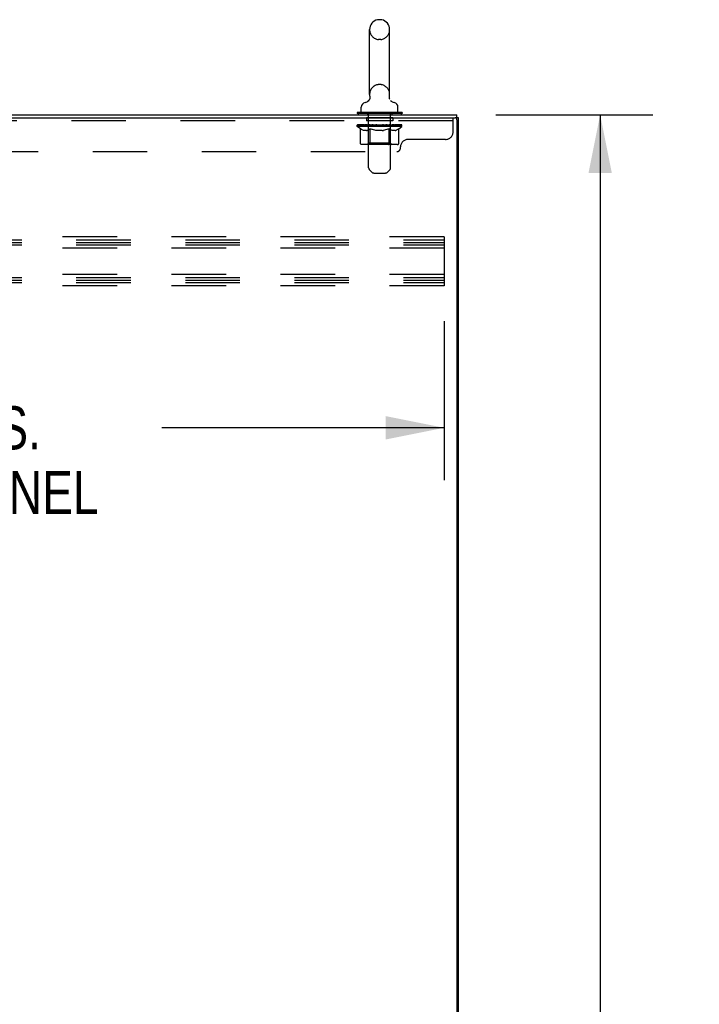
# Model space of a CAD drawing. Header units: inches. Extents: x 0 to 330, y 0 to 213.
# Tile 55 of 56: x 191 to 213, y 123 to 155. Entities that reach past the tile are written whole.
import ezdxf

# ---------------------------------------------------------------- set-up
doc = ezdxf.new("R2010")
doc.units = ezdxf.units.IN
doc.header["$LTSCALE"] = 18.135776
doc.header["$MEASUREMENT"] = 0
doc.linetypes.add('HIDDEN', pattern=[0.2, 0.1, -0.1])
doc.layers.get('0').update_dxf_attribs({"linetype": 'CONTINUOUS'})
for name, color, linetype in [('02___PRT_ALL_AXES', 7, 'CONTINUOUS'), ('DEFAULT_2', 8, 'HIDDEN'), ('DIMENSIONS', 7, 'CONTINUOUS')]:
    doc.layers.add(name, color=color, linetype=linetype)
doc.styles.get("Standard").update_dxf_attribs({"font": 'txt', "width": 0.8})
doc.dimstyles.new('DIMSTYLE_1', dxfattribs={"dimtxt": 1.648707, "dimasz": 1.939655, "dimexe": 0.09, "dimexo": 0.07, "dimgap": 0.0425, "dimtad": 0, "dimtih": 1, "dimtoh": 1, "dimzin": 4, "dimdsep": 46, "dimtxsty": 'Standard', "dimblk": '_FILLED', "dimblk1": '_FILLED', "dimblk2": '_FILLED', "dimcen": 0.09, "dimadec": 0, "dimazin": 0, "dimtfac": 1, "dimtofl": 0, "dimtmove": 0, "dimatfit": 3, "dimldrblk": '_FILLED', "dimfxl": 0, "dimtolj": 1, "dimtzin": 4, "dimarcsym": 0})
doc.dimstyles.new('DIMSTYLE_2', dxfattribs={"dimtxt": 1.435345, "dimasz": 1.939655, "dimexe": 0.09, "dimexo": 0.07, "dimgap": 0.037, "dimtad": 0, "dimtih": 1, "dimtoh": 1, "dimzin": 4, "dimdsep": 46, "dimtxsty": 'Standard', "dimblk": '_FILLED', "dimblk1": '_FILLED', "dimblk2": '_FILLED', "dimcen": 0.09, "dimadec": 0, "dimazin": 0, "dimtfac": 1, "dimtofl": 0, "dimtmove": 0, "dimatfit": 3, "dimldrblk": '_FILLED', "dimfxl": 0, "dimtolj": 1, "dimtzin": 4, "dimarcsym": 0})

# ---------------------------------------------------------------- blocks, each defined once
blk = doc.blocks.new('_FILLED')
at = {"color": 0, "linetype": 'ByBlock'}
blk.add_solid([(0, 0), (-1, 0.2), (-1, -0.2)], dxfattribs=at)
blk = doc.blocks.new('*D2')
at = {"layer": 'DIMENSIONS', "color": 2, "linetype": 'Continuous'}
for p, q in [((206.53, 152.09), (211.746, 152.09)), ((210, 152.09), (210, 108.739)), ((210, 62.09), (210, 105.442)), ((206.53, 62.09), (211.746, 62.09))]:
    blk.add_line(p, q, dxfattribs=at)
at = {"layer": 'DIMENSIONS', "color": 2, "linetype": 'Continuous', "xscale": 1.9396551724, "yscale": 1.9396551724, "zscale": 1.9396551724}
for p, rotation in [((210, 152.09), 90), ((210, 62.09), 270)]:
    blk.add_blockref('_FILLED', p, dxfattribs=dict(at, rotation=rotation))
at = {"layer": 'DIMENSIONS', "color": 2, "linetype": 'Continuous', "insert": (210, 107.915), "char_height": 1.6487, "width": 6.59483, "attachment_point": 2, "line_spacing_factor": 0.9}
blk.add_mtext('90.00', dxfattribs=at)
blk = doc.blocks.new('*D3')
at = {"layer": 'DIMENSIONS', "color": 2, "linetype": 'Continuous'}
for p, q in [((170.808, 145.225), (170.808, 139.931)), ((204.808, 145.225), (204.808, 139.931)), ((170.808, 141.677), (180.201, 141.677)), ((204.808, 141.677), (195.415, 141.677))]:
    blk.add_line(p, q, dxfattribs=at)
at = {"layer": 'DIMENSIONS', "color": 2, "linetype": 'Continuous', "xscale": 1.9396551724, "yscale": 1.9396551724, "zscale": 1.9396551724, "rotation": 180}
blk.add_blockref('_FILLED', (170.808, 141.677), dxfattribs=at)
at = {"layer": 'DIMENSIONS', "color": 2, "linetype": 'Continuous', "xscale": 1.9396551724, "yscale": 1.9396551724, "zscale": 1.9396551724}
blk.add_blockref('_FILLED', (204.808, 141.677), dxfattribs=at)
at = {"layer": 'DIMENSIONS', "color": 2, "linetype": 'Continuous', "insert": (187.808, 142.394), "char_height": 1.43534, "width": 13.77931, "attachment_point": 2, "line_spacing_factor": 0.9}
blk.add_mtext('34.00 S.S.\\PB-42 CHANNEL', dxfattribs=at)

msp = doc.modelspace()

# ---------------------------------------------------------------- linework, layer by layer
at = {"color": 7, "linetype": 'Continuous'}
for p, q in [((202.7, 155.25), (202.624, 155.25)), ((202.328, 152.76), (202.328, 154.92)), ((202.996, 152.76), (202.996, 154.92)), ((202.987, 152.668), (202.987, 152.674)), ((202.987, 152.656), (202.987, 152.662)), ((202.989, 152.644), (202.988, 152.65)), ((202.989, 152.691), (202.99, 152.696)), ((202.991, 152.633), (202.989, 152.639)), ((202.997, 152.61), (202.995, 152.616)), ((202.052, 152.188), (202.052, 152.344)), ((202.271, 152.538), (202.266, 152.535)), ((202.999, 152.605), (202.997, 152.61)), ((203.272, 152.188), (203.272, 152.344)), ((201.912, 152.168), (201.912, 152.126)), ((203.412, 152.168), (201.912, 152.168)), ((203.412, 152.126), (201.912, 152.126)), ((201.947, 152.126), (201.947, 152.09)), ((203.377, 152.126), (203.377, 152.09)), ((203.412, 152.168), (203.412, 152.126)), ((205.287, 151.986), (205.173, 151.986)), ((205.235, 151.986), (205.235, 152.09)), ((205.287, 62.194), (205.287, 151.986))]:
    msp.add_line(p, q, dxfattribs=at)
at = {"color": 3, "linetype": 'Continuous'}
for p, q in [((169.534, 152.09), (205.235, 152.09)), ((169.534, 151.986), (205.173, 151.986)), ((205.235, 151.924), (205.235, 62.257))]:
    msp.add_line(p, q, dxfattribs=at)
at = {"color": 7, "linetype": 'Continuous'}
for points in [[(202.334, 152.696), (202.335, 152.691), (202.336, 152.685), (202.336, 152.679), (202.337, 152.674), (202.337, 152.668), (202.337, 152.662), (202.337, 152.656), (202.336, 152.65), (202.336, 152.645), (202.335, 152.639), (202.334, 152.633), (202.332, 152.627), (202.331, 152.622), (202.329, 152.616), (202.327, 152.611), (202.325, 152.605), (202.322, 152.6), (202.32, 152.595), (202.317, 152.59), (202.314, 152.584), (202.311, 152.58), (202.308, 152.575), (202.304, 152.57), (202.301, 152.565), (202.297, 152.561), (202.293, 152.557), (202.289, 152.553), (202.284, 152.549), (202.28, 152.545), (202.276, 152.541), (202.271, 152.538)], [(202.995, 152.616), (202.993, 152.622), (202.992, 152.627), (202.991, 152.633), (202.989, 152.639), (202.989, 152.644), (202.988, 152.65), (202.987, 152.656), (202.987, 152.662), (202.987, 152.668), (202.987, 152.674), (202.988, 152.679), (202.988, 152.685), (202.989, 152.691)], [(202.988, 152.679), (202.988, 152.685), (202.989, 152.691)]]:
    msp.add_lwpolyline(points, dxfattribs=at)
for centre, radius, start, end in [((202.662, 154.92), 0.334, 102.4284, 180), ((202.624, 155.093), 0.157, 90, 102.4284), ((202.7, 155.093), 0.157, 77.5716, 90), ((202.662, 154.92), 0.334, 0, 77.5716), ((202.662, 152.76), 0.334, 180, 191.0697), ((202.662, 152.76), 0.334, 348.9303, 360), ((202.209, 152.344), 0.157, 101.6478, 180), ((202.126, 152.749), 0.257, 281.6478, 311.9717), ((203.199, 152.749), 0.257, 228.0281, 258.3522), ((203.115, 152.344), 0.157, 0, 78.3522), ((202.072, 152.188), 0.02, 180, 270), ((203.252, 152.188), 0.02, 270, 360)]:
    msp.add_arc(centre, radius, start, end, dxfattribs=at)
at = {"color": 3, "linetype": 'Continuous'}
msp.add_arc((205.173, 151.924), 0.0625, 0, 90, dxfattribs=at)
at = {"layer": '02___PRT_ALL_AXES', "color": 8, "linetype": 'HIDDEN'}
for p, q in [((202.23, 151.986), (202.23, 151.882)), ((203.105, 151.986), (202.23, 151.986)), ((203.105, 151.986), (203.105, 151.882)), ((203.105, 151.882), (202.23, 151.882))]:
    msp.add_line(p, q, dxfattribs=at)
at = {"layer": 'DEFAULT_2', "color": 8, "linetype": 'HIDDEN'}
for p, q in [((202.7, 154.59), (202.624, 154.59)), ((202.7, 153.09), (202.624, 153.09)), ((202.257, 152.168), (202.257, 152.09)), ((202.297, 150.323), (202.297, 152.138)), ((203.027, 150.323), (203.027, 152.138)), ((203.067, 152.168), (203.067, 152.09)), ((205.105, 151.516), (205.105, 151.986)), ((205.105, 151.882), (169.48, 151.882)), ((201.919, 151.694), (201.919, 151.741)), ((201.919, 151.74), (202.275, 151.74)), ((203.406, 151.694), (201.919, 151.694)), ((202.026, 151.618), (201.919, 151.694)), ((201.92, 151.74), (201.92, 151.746)), ((202.06, 151.744), (201.92, 151.746)), ((201.93, 151.741), (201.93, 151.748)), ((201.94, 151.737), (201.94, 151.741)), ((201.94, 151.737), (203.384, 151.737)), ((201.951, 151.737), (201.951, 151.741)), ((201.952, 151.737), (201.952, 151.741)), ((201.963, 151.741), (201.963, 151.748)), ((201.983, 151.737), (201.983, 151.741)), ((201.985, 151.737), (201.985, 151.741)), ((202.018, 151.741), (202.018, 151.748)), ((202.035, 151.737), (202.035, 151.741)), ((202.039, 151.737), (202.039, 151.741)), ((202.06, 151.74), (202.06, 151.744)), ((202.092, 151.741), (202.092, 151.748)), ((202.094, 151.737), (202.094, 151.74)), ((202.094, 151.737), (202.094, 151.74)), ((202.098, 151.737), (202.098, 151.74)), ((202.107, 151.737), (202.107, 151.741)), ((202.107, 151.737), (202.107, 151.74)), ((202.111, 151.737), (202.111, 151.741)), ((202.115, 151.737), (202.115, 151.741)), ((202.118, 151.737), (202.118, 151.74)), ((202.138, 151.737), (202.138, 151.74)), ((202.156, 151.737), (202.156, 151.74)), ((202.158, 151.737), (202.158, 151.743)), ((202.184, 151.741), (202.184, 151.748)), ((202.184, 151.737), (202.184, 151.74)), ((202.196, 151.737), (202.196, 151.741)), ((202.201, 151.737), (202.201, 151.741)), ((202.209, 151.737), (202.209, 151.74)), ((202.224, 151.737), (202.224, 151.745)), ((202.245, 151.737), (202.245, 151.74)), ((202.248, 151.737), (202.248, 151.74)), ((202.275, 151.737), (202.275, 151.74)), ((202.353, 151.74), (202.288, 151.74)), ((202.29, 151.741), (202.29, 151.748)), ((202.296, 151.142), (202.296, 151.69)), ((202.298, 151.737), (202.298, 151.741)), ((202.304, 151.737), (202.304, 151.741)), ((202.311, 151.737), (202.311, 151.747)), ((202.318, 151.737), (202.318, 151.74)), ((202.33, 151.737), (202.33, 151.74)), ((202.353, 151.737), (202.353, 151.74)), ((202.441, 151.74), (202.379, 151.74)), ((202.402, 151.737), (202.402, 151.74)), ((202.408, 151.741), (202.408, 151.748)), ((202.412, 151.737), (202.412, 151.741)), ((202.415, 151.737), (202.415, 151.748)), ((202.418, 151.737), (202.418, 151.741)), ((202.428, 151.737), (202.428, 151.741)), ((202.441, 151.737), (202.441, 151.74)), ((202.536, 151.74), (202.478, 151.74)), ((202.494, 151.737), (202.494, 151.74)), ((202.527, 151.74), (202.662, 151.748)), ((202.533, 151.741), (202.533, 151.748)), ((202.534, 151.748), (202.533, 151.748)), ((202.533, 151.737), (202.533, 151.741)), ((202.534, 151.741), (202.534, 151.748)), ((202.536, 151.737), (202.536, 151.74)), ((202.539, 151.737), (202.539, 151.741)), ((202.54, 151.737), (202.54, 151.741)), ((202.634, 151.74), (202.583, 151.74)), ((202.591, 151.737), (202.591, 151.74)), ((202.634, 151.737), (202.634, 151.74)), ((202.659, 151.741), (202.659, 151.741)), ((202.659, 151.737), (202.659, 151.741)), ((202.659, 151.737), (202.659, 151.741)), ((202.662, 151.741), (202.662, 151.748)), ((202.662, 151.748), (202.797, 151.74)), ((202.665, 151.737), (202.665, 151.741)), ((202.665, 151.737), (202.665, 151.741)), ((202.665, 151.741), (202.665, 151.741)), ((202.69, 151.737), (202.69, 151.74)), ((202.69, 151.74), (202.741, 151.74)), ((202.733, 151.737), (202.733, 151.74)), ((202.784, 151.737), (202.784, 151.741)), ((202.785, 151.737), (202.785, 151.741)), ((202.788, 151.737), (202.788, 151.74)), ((202.788, 151.74), (202.846, 151.74)), ((202.79, 151.741), (202.79, 151.748)), ((202.79, 151.748), (202.791, 151.748)), ((202.791, 151.741), (202.791, 151.748)), ((202.791, 151.737), (202.791, 151.741)), ((202.83, 151.737), (202.83, 151.74)), ((202.883, 151.737), (202.883, 151.74)), ((202.883, 151.74), (202.945, 151.74)), ((202.896, 151.737), (202.896, 151.741)), ((202.906, 151.737), (202.906, 151.741)), ((202.909, 151.737), (202.909, 151.748)), ((202.912, 151.737), (202.912, 151.741)), ((202.916, 151.741), (202.916, 151.748)), ((202.922, 151.737), (202.922, 151.74)), ((202.971, 151.737), (202.971, 151.74)), ((202.971, 151.74), (203.036, 151.74)), ((202.994, 151.737), (202.994, 151.74)), ((203.006, 151.737), (203.006, 151.74)), ((203.013, 151.737), (203.013, 151.747)), ((203.02, 151.737), (203.02, 151.741)), ((203.026, 151.737), (203.026, 151.741)), ((203.028, 151.142), (203.028, 151.69)), ((203.034, 151.741), (203.034, 151.748)), ((203.049, 151.737), (203.049, 151.74)), ((203.049, 151.74), (203.278, 151.74)), ((203.076, 151.737), (203.076, 151.74)), ((203.079, 151.737), (203.079, 151.74)), ((203.1, 151.737), (203.1, 151.745)), ((203.115, 151.737), (203.115, 151.74)), ((203.123, 151.737), (203.123, 151.741)), ((203.128, 151.737), (203.128, 151.741)), ((203.14, 151.741), (203.14, 151.748)), ((203.14, 151.737), (203.14, 151.74)), ((203.166, 151.737), (203.166, 151.743)), ((203.168, 151.737), (203.168, 151.74)), ((203.186, 151.737), (203.186, 151.74)), ((203.206, 151.737), (203.206, 151.74)), ((203.21, 151.737), (203.21, 151.741)), ((203.213, 151.737), (203.213, 151.741)), ((203.217, 151.737), (203.217, 151.741)), ((203.217, 151.737), (203.217, 151.74)), ((203.226, 151.737), (203.226, 151.74)), ((203.23, 151.737), (203.23, 151.74)), ((203.23, 151.737), (203.23, 151.74)), ((203.232, 151.741), (203.232, 151.748)), ((203.285, 151.737), (203.285, 151.741)), ((203.289, 151.737), (203.289, 151.741)), ((203.298, 151.618), (203.406, 151.694)), ((203.306, 151.741), (203.306, 151.748)), ((203.339, 151.737), (203.339, 151.741)), ((203.341, 151.737), (203.341, 151.741)), ((203.361, 151.741), (203.361, 151.748)), ((203.372, 151.737), (203.372, 151.741)), ((203.373, 151.737), (203.373, 151.741)), ((203.384, 151.737), (203.384, 151.741)), ((203.394, 151.741), (203.394, 151.748)), ((203.406, 151.694), (203.406, 151.748)), ((202.026, 151.139), (202.026, 151.618)), ((202.026, 151.618), (202.046, 151.605)), ((202.066, 151.593), (202.046, 151.605)), ((202.085, 151.583), (202.066, 151.593)), ((202.105, 151.575), (202.085, 151.583)), ((202.124, 151.568), (202.104, 151.575)), ((202.142, 151.563), (202.123, 151.568)), ((202.228, 151.563), (202.142, 151.563)), ((202.228, 151.563), (202.247, 151.568)), ((202.266, 151.575), (202.247, 151.568)), ((202.285, 151.583), (202.266, 151.575)), ((202.305, 151.593), (202.285, 151.583)), ((202.324, 151.605), (202.304, 151.593)), ((202.344, 151.618), (202.324, 151.605)), ((202.344, 151.139), (202.344, 151.618)), ((202.344, 151.618), (202.384, 151.605)), ((202.424, 151.593), (202.384, 151.605)), ((202.462, 151.583), (202.423, 151.593)), ((202.501, 151.575), (202.462, 151.583)), ((202.539, 151.568), (202.5, 151.575)), ((202.576, 151.563), (202.538, 151.568)), ((202.748, 151.563), (202.576, 151.563)), ((202.748, 151.563), (202.786, 151.568)), ((202.824, 151.575), (202.785, 151.568)), ((202.862, 151.583), (202.823, 151.575)), ((202.901, 151.593), (202.862, 151.583)), ((202.94, 151.605), (202.9, 151.593)), ((202.98, 151.618), (202.94, 151.605)), ((202.98, 151.139), (202.98, 151.618)), ((202.98, 151.618), (203, 151.605)), ((203.02, 151.593), (203, 151.605)), ((203.039, 151.583), (203.019, 151.593)), ((203.058, 151.575), (203.039, 151.583)), ((203.077, 151.568), (203.058, 151.575)), ((203.096, 151.563), (203.077, 151.568)), ((203.182, 151.563), (203.096, 151.563)), ((203.182, 151.563), (203.201, 151.568)), ((203.22, 151.575), (203.2, 151.568)), ((203.239, 151.583), (203.22, 151.575)), ((203.258, 151.593), (203.239, 151.583)), ((203.278, 151.605), (203.258, 151.593)), ((203.298, 151.618), (203.278, 151.605)), ((203.298, 151.139), (203.298, 151.618)), ((203.248, 151.095), (202.076, 151.095)), ((202.296, 151.142), (202.249, 151.095)), ((203.028, 151.142), (202.296, 151.142)), ((202.955, 151.095), (202.958, 151.095)), ((202.964, 151.098), (202.967, 151.1)), ((202.967, 151.1), (202.969, 151.103)), ((203.028, 151.142), (203.075, 151.095)), ((203.355, 150.986), (203.355, 151.016)), ((204.855, 151.266), (203.605, 151.266)), ((171.355, 150.861), (203.23, 150.861)), ((202.398, 150.181), (202.326, 150.252)), ((202.468, 150.151), (202.856, 150.151)), ((202.926, 150.181), (202.998, 150.252)), ((204.808, 148.028), (170.808, 148.028)), ((204.808, 148.028), (204.808, 146.403)), ((170.808, 147.924), (204.808, 147.924)), ((170.808, 147.84), (204.808, 147.84)), ((170.808, 147.757), (204.808, 147.757)), ((204.808, 147.653), (170.808, 147.653)), ((204.808, 146.778), (170.808, 146.778)), ((170.808, 146.674), (204.808, 146.674)), ((170.808, 146.59), (204.808, 146.59)), ((170.808, 146.507), (204.808, 146.507)), ((204.808, 146.403), (170.808, 146.403))]:
    msp.add_line(p, q, dxfattribs=at)
for points in [[(202.076, 151.095), (202.07, 151.095), (202.064, 151.096), (202.059, 151.098), (202.053, 151.1), (202.047, 151.103), (202.042, 151.107), (202.038, 151.111), (202.034, 151.116), (202.031, 151.121), (202.028, 151.126), (202.027, 151.132), (202.026, 151.139)], [(202.369, 151.095), (202.366, 151.095), (202.363, 151.096), (202.36, 151.098), (202.357, 151.1), (202.355, 151.103), (202.352, 151.107), (202.35, 151.111), (202.348, 151.116), (202.346, 151.121), (202.345, 151.126), (202.344, 151.132), (202.344, 151.139)], [(202.958, 151.095), (202.961, 151.096), (202.964, 151.098)], [(202.969, 151.103), (202.972, 151.107), (202.974, 151.111), (202.976, 151.116), (202.978, 151.121)], [(202.972, 151.107), (202.974, 151.111), (202.976, 151.116)], [(202.978, 151.121), (202.979, 151.126), (202.98, 151.132), (202.98, 151.139)], [(202.979, 151.126), (202.98, 151.132), (202.98, 151.139)], [(203.248, 151.095), (203.254, 151.095), (203.26, 151.096), (203.265, 151.098), (203.271, 151.1), (203.277, 151.103), (203.282, 151.107), (203.286, 151.111), (203.29, 151.116), (203.293, 151.121), (203.296, 151.126), (203.297, 151.132), (203.298, 151.139)]]:
    msp.add_lwpolyline(points, dxfattribs=at)
for centre, radius, start, end in [((202.662, 154.92), 0.334, 180, 257.5716), ((202.662, 154.92), 0.334, 282.4284, 360), ((202.624, 154.747), 0.157, 257.5716, 270), ((202.7, 154.747), 0.157, 270, 282.4284), ((202.662, 152.76), 0.334, 102.4284, 180), ((202.624, 152.933), 0.157, 90, 102.4284), ((202.7, 152.933), 0.157, 77.5716, 90), ((202.662, 152.76), 0.334, 0, 77.5716), ((202.267, 152.138), 0.03, 0, 90), ((203.057, 152.138), 0.03, 90, 180), ((202.249, 151.69), 0.0466, 0, 90), ((203.075, 151.69), 0.0466, 90, 180), ((204.855, 151.516), 0.25, 270, 360), ((203.23, 150.986), 0.125, 270, 360), ((203.605, 151.016), 0.25, 90, 180), ((202.397, 150.323), 0.1, 180, 225), ((202.927, 150.323), 0.1, 315, 360), ((202.468, 150.251), 0.1, 225, 270), ((202.856, 150.251), 0.1, 270, 315)]:
    msp.add_arc(centre, radius, start, end, dxfattribs=at)
for centre, major_axis, ratio, start_param, end_param in [((202.662, 151.748), (0.743, 0.008), 0.059247, 9.249624, 9.431866), ((202.662, 151.748), (0.744, 0), 0.060167, -3.084065, -2.96706), ((202.662, 151.748), (0.743, 0.015), 0.056515, 2.79136, 2.965893), ((201.947, 151.735), (0.232, -0.002), 0.059247, 0.601702, 1.645657), ((201.867, 151.735), (0.232, 0.002), 0.059247, 0.251393, 1.295349), ((202.662, 151.748), (0.743, -0.008), 0.059247, -2.966439, -2.791906), ((201.867, 151.727), (0.232, 0.005), 0.056515, 1.199244, 1.294804), ((201.947, 151.727), (0.232, 0), 0.060167, 1.549477, 1.645036), ((201.895, 151.727), (0.232, 0.002), 0.059247, 1.16236, 1.374323), ((201.951, 151.729), (0.192, 0.002), 0.059247, 1.051627, 1.625044), ((201.928, 151.729), (0.192, 0.004), 0.056515, 0.876548, 1.449966), ((201.996, 151.729), (0.192, 0), 0.060167, 1.226781, 1.800198), ((202.662, 151.748), (0.743, 0.022), 0.052059, 2.616423, 2.790956), ((202.02, 151.735), (0.232, -0.005), 0.056515, 0.77678, 1.820736), ((201.863, 151.735), (0.232, 0.005), 0.056515, 0.076315, 1.120271), ((202.662, 151.748), (0.743, -0.015), 0.056515, -2.79136, -2.616827), ((201.863, 151.727), (0.232, 0.007), 0.052059, 1.024308, 1.119867), ((202.02, 151.727), (0.232, -0.002), 0.059247, 1.724631, 1.82019), ((201.927, 151.729), (0.192, 0.006), 0.052059, 0.701611, 1.275029), ((202.061, 151.729), (0.192, -0.002), 0.059247, 1.401935, 1.975352), ((202.662, 151.748), (0.743, 0.029), 0.046022, 2.441677, 2.61621), ((202.113, 151.735), (0.232, -0.007), 0.052059, 0.951717, 1.995673), ((201.883, 151.735), (0.232, 0.007), 0.052059, -0.098622, 0.945334), ((202.662, 151.748), (0.743, -0.022), 0.052059, -2.616423, -2.441891), ((201.883, 151.727), (0.232, 0.009), 0.046022, 0.849561, 0.945121), ((202.113, 151.727), (0.232, -0.005), 0.056515, 1.899709, 1.995269), ((201.949, 151.729), (0.192, 0.007), 0.046022, 0.526865, 1.100283), ((202.144, 151.729), (0.192, -0.004), 0.056515, 1.577013, 2.150431), ((201.895, 151.735), (0.232, 0), 0.060167, 0.426548, 0.780915), ((202.662, 151.748), (0.743, 0.034), 0.038593, 2.267147, 2.44168), ((202.223, 151.735), (0.232, -0.009), 0.046022, 1.126463, 2.170419), ((202.662, 151.748), (0.743, -0.029), 0.046022, -2.441677, -2.267144), ((201.926, 151.735), (0.232, 0.009), 0.046022, -0.273368, 0.770588), ((201.926, 151.727), (0.232, 0.011), 0.038593, 0.675031, 0.77059), ((202.223, 151.727), (0.232, -0.007), 0.052059, 2.074646, 2.170205), ((201.992, 151.729), (0.192, 0.009), 0.038593, 0.352335, 0.925752), ((202.243, 151.729), (0.192, -0.006), 0.052059, 1.75195, 2.325367), ((202.662, 151.748), (0.743, 0.039), 0.030002, 2.09283, 2.267363), ((202.346, 151.735), (0.232, -0.011), 0.038593, 1.300994, 2.344949), ((202.662, 151.748), (0.743, -0.034), 0.038593, -2.267147, -2.092614), ((201.992, 151.735), (0.232, 0.011), 0.038593, -0.447899, 0.596057), ((201.992, 151.727), (0.232, 0.012), 0.030002, 0.500714, 0.596274), ((202.346, 151.727), (0.232, -0.009), 0.046022, 2.249392, 2.344952), ((202.055, 151.729), (0.192, 0.01), 0.030002, 0.178018, 0.751436), ((202.354, 151.729), (0.192, -0.007), 0.046022, 1.926696, 2.500114), ((202.079, 151.735), (0.232, 0.012), 0.030002, -0.622215, 0.421741), ((202.662, 151.748), (0.743, 0.042), 0.020513, 1.918702, 2.093235), ((202.478, 151.735), (0.232, -0.012), 0.030002, 1.47531, 2.519266), ((202.662, 151.748), (0.743, -0.039), 0.030002, -2.09283, -1.918297), ((202.079, 151.727), (0.232, 0.013), 0.020513, 0.326586, 0.422146), ((202.478, 151.727), (0.232, -0.011), 0.038593, 2.423923, 2.519482), ((202.137, 151.729), (0.192, 0.011), 0.020513, 0.00389, 0.577307), ((202.476, 151.729), (0.192, -0.009), 0.038593, 2.101227, 2.674644), ((202.183, 151.735), (0.232, 0.013), 0.020513, -0.796343, 0.247613), ((202.662, 151.748), (0.743, 0.044), 0.010411, 1.744712, 1.919245), ((202.617, 151.735), (0.232, -0.013), 0.020513, 1.649438, 2.693394), ((202.662, 151.748), (0.743, -0.042), 0.020513, -1.918702, -1.744169), ((202.183, 151.727), (0.232, 0.014), 0.010411, 0.152596, 0.248156), ((202.617, 151.727), (0.232, -0.012), 0.030002, 2.598239, 2.693799), ((202.235, 151.729), (0.192, 0.011), 0.010411, 6.113086, 6.686503), ((202.602, 151.729), (0.192, -0.01), 0.030002, 2.275543, 2.848961), ((202.302, 151.735), (0.232, 0.014), 0.010411, -0.970333, -0.000837), ((202.756, 151.735), (0.232, -0.014), 0.010411, 1.823428, 2.867384), ((202.662, 151.748), (0.743, -0.044), 0.010411, -1.744712, -1.570179), ((202.756, 151.727), (0.232, -0.013), 0.020513, 2.772368, 2.867927), ((202.731, 151.729), (0.192, -0.011), 0.020513, 2.449671, 3.023089), ((202.568, 151.735), (0.232, 0.014), 0.010411, 0.274209, 1.318165), ((202.467, 151.729), (0.192, 0.011), 0.010411, -0.000452, 0.517932), ((202.431, 151.727), (0.232, 0.014), 0.010411, 0.099676, 0.195236), ((202.662, 151.748), (0.743, 0.044), 0.010411, -1.571413, -1.39688), ((202.893, 151.727), (0.232, -0.014), 0.010411, 2.946357, 3.041917), ((202.857, 151.729), (0.192, -0.011), 0.010411, 2.623661, 3.142044), ((202.707, 151.735), (0.232, 0.013), 0.020513, 0.448199, 1.492154), ((202.593, 151.729), (0.192, 0.011), 0.020513, 0.118504, 0.691921), ((202.568, 151.727), (0.232, 0.013), 0.020513, 0.273666, 0.369225), ((203.022, 151.735), (0.232, -0.014), 0.010411, -3.140756, -2.17126), ((202.662, 151.748), (0.743, 0.042), 0.020513, -1.397424, -1.222891), ((202.662, 151.748), (0.743, -0.044), 0.010411, 1.222347, 1.39688), ((202.846, 151.735), (0.232, 0.012), 0.030002, 0.622327, 1.666283), ((202.722, 151.729), (0.192, 0.01), 0.030002, 0.292632, 0.86605), ((203.089, 151.729), (0.192, -0.011), 0.010411, 2.738275, 3.311692), ((203.141, 151.735), (0.232, -0.013), 0.020513, 2.89398, 3.937936), ((202.707, 151.727), (0.232, 0.012), 0.030002, 0.447794, 0.543354), ((203.141, 151.727), (0.232, -0.014), 0.010411, 2.893437, 2.988996), ((202.662, 151.748), (0.743, 0.039), 0.030002, -1.223295, -1.048762), ((202.662, 151.748), (0.743, -0.042), 0.020513, 1.048358, 1.222891), ((202.978, 151.735), (0.232, 0.011), 0.038593, 0.796643, 1.840599), ((202.848, 151.729), (0.192, 0.009), 0.038593, 0.466948, 1.040366), ((203.187, 151.729), (0.192, -0.011), 0.020513, 2.564285, 3.137703), ((203.245, 151.735), (0.232, -0.012), 0.030002, 2.719852, 3.763807), ((203.101, 151.735), (0.232, 0.009), 0.046022, 0.971174, 2.01513), ((202.846, 151.727), (0.232, 0.011), 0.038593, 0.62211, 0.71767), ((203.245, 151.727), (0.232, -0.013), 0.020513, 2.719447, 2.815007), ((202.662, 151.748), (0.743, 0.034), 0.038593, -1.048979, -0.874446), ((202.662, 151.748), (0.743, -0.039), 0.030002, 0.874229, 1.048762), ((202.97, 151.729), (0.192, 0.007), 0.046022, 0.641479, 1.214897), ((203.211, 151.735), (0.232, 0.007), 0.052059, 1.14592, 2.189876), ((203.269, 151.729), (0.192, -0.01), 0.030002, 2.390157, 2.963574), ((203.332, 151.735), (0.232, -0.011), 0.038593, 2.545535, 3.589491), ((203.081, 151.729), (0.192, 0.006), 0.052059, 0.816225, 1.389643), ((202.978, 151.727), (0.232, 0.009), 0.046022, 0.796641, 0.892201), ((203.332, 151.727), (0.232, -0.012), 0.030002, 2.545319, 2.640878), ((203.304, 151.735), (0.232, 0.005), 0.056515, 1.320857, 2.364813), ((202.662, 151.748), (0.743, 0.029), 0.046022, -0.874448, -0.699915), ((202.662, 151.748), (0.743, -0.034), 0.038593, 0.699913, 0.874446), ((203.398, 151.735), (0.232, -0.009), 0.046022, 2.371005, 3.41496), ((203.332, 151.729), (0.192, -0.009), 0.038593, 2.21584, 2.789258), ((203.18, 151.729), (0.192, 0.004), 0.056515, 0.991162, 1.564579), ((203.377, 151.735), (0.232, 0.002), 0.059247, 1.495935, 2.539891), ((203.441, 151.735), (0.232, -0.007), 0.052059, 2.196258, 3.240214), ((203.375, 151.729), (0.192, -0.007), 0.046022, 2.04131, 2.614727), ((203.101, 151.727), (0.232, 0.007), 0.052059, 0.971387, 1.066947), ((203.398, 151.727), (0.232, -0.011), 0.038593, 2.371002, 2.466562), ((203.429, 151.735), (0.232, 0), 0.060167, 1.671089, 2.715045), ((203.461, 151.735), (0.232, -0.005), 0.056515, 2.021322, 3.065278), ((203.263, 151.729), (0.192, 0.002), 0.059247, 1.16624, 1.739658), ((202.662, 151.748), (0.743, 0.022), 0.052059, -0.699702, -0.525169), ((202.662, 151.748), (0.743, -0.029), 0.046022, 0.525382, 0.699915), ((203.457, 151.735), (0.232, -0.002), 0.059247, 1.846243, 2.890199), ((203.397, 151.729), (0.192, -0.006), 0.052059, 1.866564, 2.439981), ((203.328, 151.729), (0.192, 0), 0.060167, 1.341394, 1.914812), ((203.396, 151.729), (0.192, -0.004), 0.056515, 1.691627, 2.265045), ((203.373, 151.729), (0.192, -0.002), 0.059247, 1.516549, 2.089966), ((203.211, 151.727), (0.232, 0.005), 0.056515, 1.146324, 1.241883), ((203.441, 151.727), (0.232, -0.009), 0.046022, 2.196472, 2.292031), ((202.662, 151.748), (0.743, 0.015), 0.056515, -0.524765, -0.350233), ((202.662, 151.748), (0.743, -0.022), 0.052059, 0.350636, 0.525169), ((203.304, 151.727), (0.232, 0.002), 0.059247, 1.321402, 1.416962), ((203.461, 151.727), (0.232, -0.007), 0.052059, 2.021726, 2.117285), ((202.662, 151.748), (0.743, 0.008), 0.059247, -0.349687, -0.175154), ((202.662, 151.748), (0.743, -0.015), 0.056515, 0.1757, 0.350233), ((203.377, 151.727), (0.232, 0), 0.060167, 1.496556, 1.592116), ((203.457, 151.727), (0.232, -0.005), 0.056515, 1.846789, 1.942348), ((203.429, 151.727), (0.232, -0.002), 0.059247, 1.67171, 1.76727), ((202.662, 151.748), (0.744, 0), 0.060167, -0.174533, 0), ((202.662, 151.748), (0.743, -0.008), 0.059247, 0.000621, 0.175154)]:
    msp.add_ellipse(centre, major_axis=major_axis, ratio=ratio, start_param=start_param, end_param=end_param, dxfattribs=at)

# ---------------------------------------------------------------- dimensions: what is measured, and where the dimension line sits
at = {"layer": 'DIMENSIONS', "color": 2, "linetype": 'Continuous'}
dim = msp.add_linear_dim(base=(210, 152.09), p1=(206.46, 62.09), p2=(206.46, 152.09), angle=90, dimstyle='DIMSTYLE_1', dxfattribs=at)
dim.commit()
dim.dimension.update_dxf_attribs({"geometry": '*D2', "text_midpoint": (210, 107.09), "dimtype": 160})
dim = msp.add_linear_dim(base=(170.808, 141.677), p1=(204.808, 145.295), p2=(170.808, 145.295), angle=180, text='<> S.S.\\PB-42 CHANNEL', dimstyle='DIMSTYLE_2', dxfattribs=at)
dim.commit()
dim.dimension.update_dxf_attribs({"geometry": '*D3', "text_midpoint": (187.808, 140.6), "dimtype": 160})

doc.saveas('drawing.dxf')
